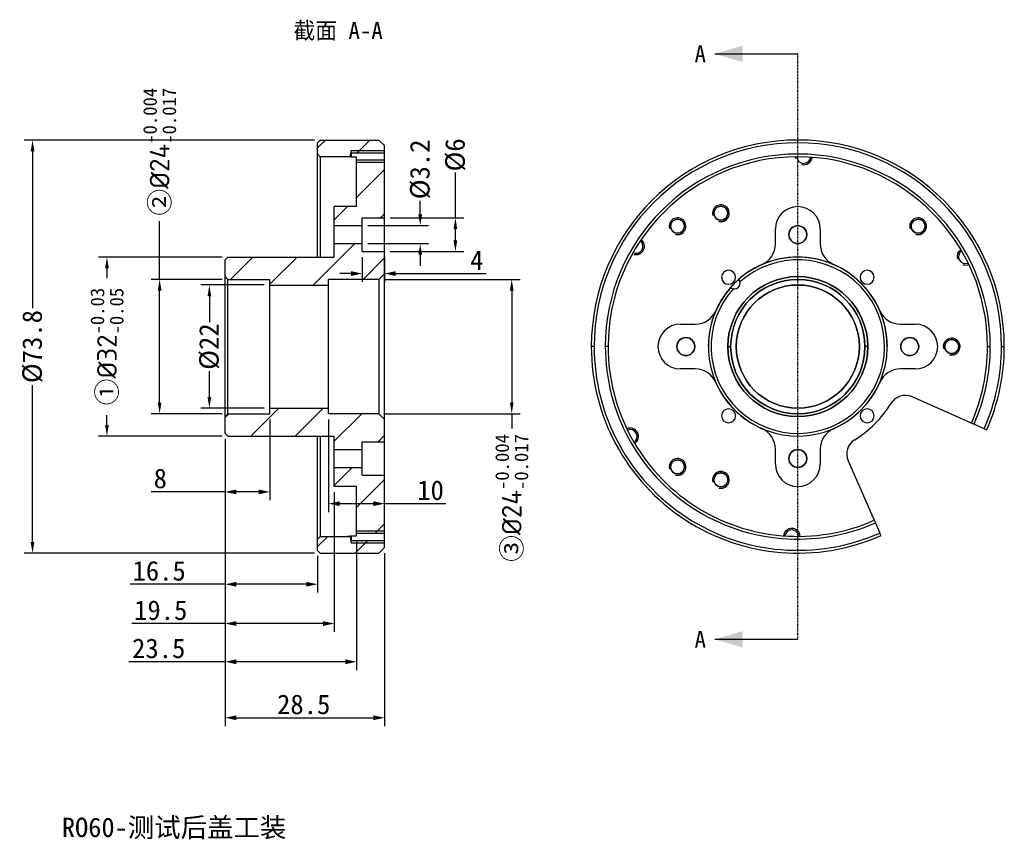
# Model space of a CAD drawing. Extents: x -1145 to -867, y -305 to -159.
# Tile 2 of 2: x -1043 to -867, y -305 to -159. Entities that reach past the tile are written whole.
import ezdxf

# ---------------------------------------------------------------- set-up
doc = ezdxf.new("R2010")
doc.units = 0
doc.header["$LTSCALE"] = 0.2
doc.header["$MEASUREMENT"] = 0
doc.linetypes.add('CENTER2', pattern=[28.575, 19.05, -3.175, 3.175, -3.175])
doc.linetypes.add('PHANTOM', pattern=[0.8, 0.45, -0.05, 0.1, -0.05, 0.1, -0.05])
doc.layers.add('02___PRT_ALL_AXES', color=7, linetype='Continuous')
doc.layers.add('红色点划线', color=1, linetype='CENTER2')
doc.styles.add('宋体3.5', font='txt', dxfattribs={"height": 3.5})
doc.dimstyles.new('MS230713105103', dxfattribs={"dimtxt": 0.18, "dimasz": 0.18, "dimexe": 0.18, "dimexo": 0.0625, "dimgap": 0.09, "dimtad": 0, "dimtih": 1, "dimtoh": 1, "dimdec": 4, "dimzin": 0, "dimdsep": 46, "dimtxsty": 'Standard', "dimcen": 0.09, "dimadec": 0, "dimazin": 0, "dimtfac": 1, "dimtdec": 4, "dimtofl": 0, "dimtmove": 0, "dimatfit": 3, "dimfxl": 1, "dimtolj": 1, "dimtzin": 0, "dimarcsym": 0})
doc.dimstyles.new('宋体3.5', dxfattribs={"dimtxt": 2.5, "dimasz": 2, "dimexe": 1.5, "dimexo": 1, "dimtad": 1, "dimdsep": 46, "dimtxsty": '宋体3.5', "dimblk": '_FILLED', "dimcen": 0.09, "dimadec": 3, "dimazin": 2, "dimtp": 0.001, "dimtm": 0.001, "dimtfac": 1, "dimtofl": 0, "dimtmove": 0, "dimatfit": 3, "dimldrblk": '_FILLED', "dimfxl": 1, "dimtolj": 1, "dimarcsym": 0})
doc.dimstyles.new('宋体3.5 直径', dxfattribs={"dimtxt": 3.5, "dimasz": 2, "dimexe": 1.5, "dimexo": 1, "dimtad": 0, "dimdsep": 46, "dimtxsty": '宋体3.5', "dimcen": 0.09, "dimadec": 3, "dimazin": 2, "dimtp": 0.001, "dimtm": 0.001, "dimtfac": 1, "dimtofl": 0, "dimtmove": 0, "dimatfit": 3, "dimfxl": 1, "dimtolj": 1, "dimarcsym": 0})

# ---------------------------------------------------------------- blocks, each defined once
blk = doc.blocks.new('XSEC_FILLED')
at = {"color": 0, "linetype": 'ByBlock'}
blk.add_solid([(0, 0), (-1, 0.292), (-1, -0.292)], dxfattribs=at)
blk = doc.blocks.new('*D3')
at = {"color": 0, "lineweight": -2}
for p, q in [((-1018.08, -205.21), (-1018.08, -194.79)), ((-1006.88, -205.21), (-1019.58, -205.21)), ((-1018.08, -227.21), (-1018.08, -207.21)), ((-1006.88, -229.21), (-1019.58, -229.21))]:
    blk.add_line(p, q, dxfattribs=at)
at = {"color": 0}
for points in [[(-1018.41, -207.21), (-1017.75, -207.21), (-1018.08, -205.21)], [(-1018.41, -227.21), (-1017.75, -227.21), (-1018.08, -229.21)]]:
    blk.add_solid(points, dxfattribs=at)
at = {"layer": 'Defpoints', "color": 0}
for p in [(-1005.88, -205.21), (-1018.08, -229.21), (-1005.88, -229.21)]:
    blk.add_point(p, dxfattribs=at)
at = {"color": 0, "insert": (-1018.08, -182.4), "char_height": 3.5, "attachment_point": 5, "rotation": 90, "style": '宋体3.5'}
blk.add_mtext('\\A1;②{\\fISOCPEUR|b0|i0|c0|p34;%%C24\\fSimSun|b0|i0|c134|p2;\\H0.7x;\\S-0.004^ -0.017;}', dxfattribs=at)
blk = doc.blocks.new('*D30')
at = {"color": 0, "lineweight": -2}
for p, q in [((-1006.88, -201.21), (-1028.99, -201.21)), ((-1027.49, -203.21), (-1027.49, -204.99)), ((-1027.49, -231.21), (-1027.49, -229.44)), ((-1006.88, -233.21), (-1028.99, -233.21))]:
    blk.add_line(p, q, dxfattribs=at)
at = {"color": 0}
for points in [[(-1027.16, -203.21), (-1027.82, -203.21), (-1027.49, -201.21)], [(-1027.82, -231.21), (-1027.16, -231.21), (-1027.49, -233.21)]]:
    blk.add_solid(points, dxfattribs=at)
at = {"layer": 'Defpoints', "color": 0}
for p in [(-1005.88, -201.21), (-1027.49, -233.21), (-1005.88, -233.21)]:
    blk.add_point(p, dxfattribs=at)
at = {"color": 0, "insert": (-1027.49, -217.21), "char_height": 3.5, "attachment_point": 5, "rotation": 90, "style": '宋体3.5'}
blk.add_mtext('\\A1;①\\fISOCPEUR|b0|i0|c0|p34;%%C32\\fSimSun|b0|i0|c134|p2;{\\H0.7x;\\S-0.03^ -0.05;}', dxfattribs=at)
blk = doc.blocks.new('*D5')
at = {"color": 0, "lineweight": -2}
for p, q in [((-990.38, -180.31), (-1042.29, -180.31)), ((-1040.79, -182.31), (-1040.79, -210.33)), ((-1040.79, -252.11), (-1040.79, -224.1)), ((-990.38, -254.11), (-1042.29, -254.11))]:
    blk.add_line(p, q, dxfattribs=at)
at = {"color": 0}
for points in [[(-1041.12, -182.31), (-1040.45, -182.31), (-1040.79, -180.31)], [(-1041.12, -252.11), (-1040.45, -252.11), (-1040.79, -254.11)]]:
    blk.add_solid(points, dxfattribs=at)
at = {"layer": 'Defpoints', "color": 0}
for p in [(-989.38, -180.31), (-1040.79, -254.11), (-989.38, -254.11)]:
    blk.add_point(p, dxfattribs=at)
at = {"color": 0, "insert": (-1040.79, -217.21), "char_height": 3.5, "attachment_point": 5, "rotation": 90, "style": '宋体3.5'}
blk.add_mtext('\\A1;%%C73.8', dxfattribs=at)
blk = doc.blocks.new('*D6')
at = {"color": 0, "lineweight": -2}
for p, q in [((-999.38, -206.21), (-1010.69, -206.21)), ((-1009.19, -208.21), (-1009.19, -212.84)), ((-1009.19, -226.21), (-1009.19, -221.58)), ((-999.38, -228.21), (-1010.69, -228.21))]:
    blk.add_line(p, q, dxfattribs=at)
at = {"color": 0}
for points in [[(-1009.52, -208.21), (-1008.85, -208.21), (-1009.19, -206.21)], [(-1009.52, -226.21), (-1008.85, -226.21), (-1009.19, -228.21)]]:
    blk.add_solid(points, dxfattribs=at)
at = {"layer": 'Defpoints', "color": 0}
for p in [(-998.38, -206.21), (-1009.19, -228.21), (-998.38, -228.21)]:
    blk.add_point(p, dxfattribs=at)
at = {"color": 0, "insert": (-1009.19, -217.21), "char_height": 3.5, "attachment_point": 5, "rotation": 90, "style": '宋体3.5'}
blk.add_mtext('\\A1;%%C22', dxfattribs=at)
blk = doc.blocks.new('*D7')
at = {"color": 0, "lineweight": -2}
for p, q in [((-977.88, -205.21), (-953.66, -205.21)), ((-955.16, -207.21), (-955.16, -227.21)), ((-977.88, -229.21), (-953.66, -229.21)), ((-955.16, -229.21), (-955.16, -231.86))]:
    blk.add_line(p, q, dxfattribs=at)
at = {"color": 0}
for points in [[(-955.49, -207.21), (-954.83, -207.21), (-955.16, -205.21)], [(-955.49, -227.21), (-954.83, -227.21), (-955.16, -229.21)]]:
    blk.add_solid(points, dxfattribs=at)
at = {"layer": 'Defpoints', "color": 0}
for p in [(-978.88, -205.21), (-955.16, -205.21), (-978.88, -229.21)]:
    blk.add_point(p, dxfattribs=at)
at = {"color": 0, "insert": (-955.16, -244.25), "char_height": 3.5, "attachment_point": 5, "rotation": 90, "style": '宋体3.5'}
blk.add_mtext('\\A1;③{\\fISOCPEUR|b0|i0|c0|p34;%%C24\\fSimSun|b0|i0|c134|p2;\\H0.7x;\\S-0.004^ -0.017;}', dxfattribs=at)
blk = doc.blocks.new('*D14')
at = {"color": 0, "lineweight": -2}
for p, q in [((-965.22, -194.21), (-965.22, -186.12)), ((-976.88, -194.21), (-963.72, -194.21)), ((-965.22, -198.21), (-965.22, -196.21)), ((-976.88, -200.21), (-963.72, -200.21))]:
    blk.add_line(p, q, dxfattribs=at)
at = {"color": 0}
for points in [[(-965.56, -196.21), (-964.89, -196.21), (-965.22, -194.21)], [(-965.56, -198.21), (-964.89, -198.21), (-965.22, -200.21)]]:
    blk.add_solid(points, dxfattribs=at)
at = {"layer": 'Defpoints', "color": 0}
for p in [(-977.88, -194.21), (-977.88, -200.21), (-965.22, -200.21)]:
    blk.add_point(p, dxfattribs=at)
at = {"color": 0, "insert": (-965.22, -182.97), "char_height": 3.5, "attachment_point": 5, "rotation": 90, "style": '宋体3.5'}
blk.add_mtext('\\A1;%%C6', dxfattribs=at)
blk = doc.blocks.new('*D15')
at = {"color": 0, "lineweight": -2}
for p, q in [((-971.51, -193.61), (-971.51, -191.18)), ((-980.88, -195.61), (-970.01, -195.61)), ((-980.88, -198.81), (-970.01, -198.81)), ((-971.51, -200.81), (-971.51, -202.81))]:
    blk.add_line(p, q, dxfattribs=at)
at = {"color": 0}
for points in [[(-971.84, -193.61), (-971.17, -193.61), (-971.51, -195.61)], [(-971.84, -200.81), (-971.17, -200.81), (-971.51, -198.81)]]:
    blk.add_solid(points, dxfattribs=at)
at = {"layer": 'Defpoints', "color": 0}
for p in [(-981.88, -195.61), (-981.88, -198.81), (-971.51, -198.81)]:
    blk.add_point(p, dxfattribs=at)
at = {"color": 0, "insert": (-971.51, -185.56), "char_height": 3.5, "attachment_point": 5, "rotation": 90, "style": '宋体3.5'}
blk.add_mtext('\\A1;%%C3.2', dxfattribs=at)
blk = doc.blocks.new('_FILLED')
at = {"color": 0, "linetype": 'ByBlock'}
blk.add_solid([(0, 0), (-1, 0.214), (-1, -0.214)], dxfattribs=at)
blk = doc.blocks.new('*D16')
at = {"color": 0, "lineweight": -2}
for p, q in [((-981.88, -201.21), (-981.88, -205.67)), ((-977.88, -201.21), (-977.88, -205.67)), ((-983.88, -204.17), (-985.88, -204.17)), ((-975.88, -204.17), (-959.7, -204.17))]:
    blk.add_line(p, q, dxfattribs=at)
at = {"layer": 'Defpoints', "color": 0}
for p in [(-981.88, -200.21), (-977.88, -200.21), (-977.88, -204.17)]:
    blk.add_point(p, dxfattribs=at)
at = {"color": 0, "lineweight": -2, "xscale": 2, "yscale": 2, "zscale": 2}
blk.add_blockref('_FILLED', (-981.88, -204.17), dxfattribs=at)
at = {"color": 0, "lineweight": -2, "xscale": 2, "yscale": 2, "zscale": 2, "rotation": 180}
blk.add_blockref('_FILLED', (-977.88, -204.17), dxfattribs=at)
at = {"color": 0, "insert": (-961.4, -201.79), "char_height": 3.5, "attachment_point": 5, "style": '宋体3.5'}
blk.add_mtext('\\A1;4', dxfattribs=at)
blk = doc.blocks.new('*D17')
at = {"color": 0, "lineweight": -2}
for p, q in [((-1006.38, -233.71), (-1006.38, -285.02)), ((-977.88, -254.11), (-977.88, -285.02)), ((-1004.38, -283.52), (-979.88, -283.52))]:
    blk.add_line(p, q, dxfattribs=at)
at = {"layer": 'Defpoints', "color": 0}
for p in [(-1006.38, -232.71), (-977.88, -253.11), (-977.88, -283.52)]:
    blk.add_point(p, dxfattribs=at)
at = {"color": 0, "lineweight": -2, "xscale": 2, "yscale": 2, "zscale": 2, "rotation": 180}
blk.add_blockref('_FILLED', (-1006.38, -283.52), dxfattribs=at)
at = {"color": 0, "lineweight": -2, "xscale": 2, "yscale": 2, "zscale": 2}
blk.add_blockref('_FILLED', (-977.88, -283.52), dxfattribs=at)
at = {"color": 0, "insert": (-992.33, -281.15), "char_height": 3.5, "attachment_point": 5, "style": '宋体3.5'}
blk.add_mtext('\\A1;28.5', dxfattribs=at)
blk = doc.blocks.new('*D18')
at = {"color": 0, "lineweight": -2}
for p, q in [((-1006.38, -233.71), (-1006.38, -268.19)), ((-986.88, -243.21), (-986.88, -268.19)), ((-1006.38, -266.69), (-1023.07, -266.69)), ((-988.88, -266.69), (-1004.38, -266.69))]:
    blk.add_line(p, q, dxfattribs=at)
at = {"layer": 'Defpoints', "color": 0}
for p in [(-1006.38, -232.71), (-986.88, -242.21), (-986.88, -266.69)]:
    blk.add_point(p, dxfattribs=at)
at = {"color": 0, "lineweight": -2, "xscale": 2, "yscale": 2, "zscale": 2, "rotation": 180}
blk.add_blockref('_FILLED', (-1006.38, -266.69), dxfattribs=at)
at = {"color": 0, "lineweight": -2, "xscale": 2, "yscale": 2, "zscale": 2}
blk.add_blockref('_FILLED', (-986.88, -266.69), dxfattribs=at)
at = {"color": 0, "insert": (-1017.88, -264.32), "char_height": 3.5, "attachment_point": 5, "style": '宋体3.5'}
blk.add_mtext('\\A1;19.5', dxfattribs=at)
blk = doc.blocks.new('*D19')
at = {"color": 0, "lineweight": -2}
for p, q in [((-1006.38, -233.71), (-1006.38, -261.17)), ((-989.88, -254.61), (-989.88, -261.17)), ((-1006.38, -259.67), (-1023.35, -259.67)), ((-991.88, -259.67), (-1004.38, -259.67))]:
    blk.add_line(p, q, dxfattribs=at)
at = {"layer": 'Defpoints', "color": 0}
for p in [(-1006.38, -232.71), (-989.88, -253.61), (-989.88, -259.67)]:
    blk.add_point(p, dxfattribs=at)
at = {"color": 0, "lineweight": -2, "xscale": 2, "yscale": 2, "zscale": 2, "rotation": 180}
blk.add_blockref('_FILLED', (-1006.38, -259.67), dxfattribs=at)
at = {"color": 0, "lineweight": -2, "xscale": 2, "yscale": 2, "zscale": 2}
blk.add_blockref('_FILLED', (-989.88, -259.67), dxfattribs=at)
at = {"color": 0, "insert": (-1018.16, -257.29), "char_height": 3.5, "attachment_point": 5, "style": '宋体3.5'}
blk.add_mtext('\\A1;16.5', dxfattribs=at)
blk = doc.blocks.new('*D20')
at = {"color": 0, "lineweight": -2}
for p, q in [((-1006.38, -233.71), (-1006.38, -275.02)), ((-982.88, -252.03), (-982.88, -275.02)), ((-1006.38, -273.52), (-1023.58, -273.52)), ((-984.88, -273.52), (-1004.38, -273.52))]:
    blk.add_line(p, q, dxfattribs=at)
at = {"layer": 'Defpoints', "color": 0}
for p in [(-1006.38, -232.71), (-982.88, -251.03), (-982.88, -273.52)]:
    blk.add_point(p, dxfattribs=at)
at = {"color": 0, "lineweight": -2, "xscale": 2, "yscale": 2, "zscale": 2, "rotation": 180}
blk.add_blockref('_FILLED', (-1006.38, -273.52), dxfattribs=at)
at = {"color": 0, "lineweight": -2, "xscale": 2, "yscale": 2, "zscale": 2}
blk.add_blockref('_FILLED', (-982.88, -273.52), dxfattribs=at)
at = {"color": 0, "insert": (-1018.24, -271.14), "char_height": 3.5, "attachment_point": 5, "style": '宋体3.5'}
blk.add_mtext('\\A1;23.5', dxfattribs=at)
blk = doc.blocks.new('*D21')
at = {"color": 0, "lineweight": -2}
for p, q in [((-998.38, -230.21), (-998.38, -244.67)), ((-1006.38, -233.71), (-1006.38, -244.67)), ((-1006.38, -243.17), (-1019.58, -243.17)), ((-1000.38, -243.17), (-1004.38, -243.17))]:
    blk.add_line(p, q, dxfattribs=at)
at = {"layer": 'Defpoints', "color": 0}
for p in [(-998.38, -229.21), (-1006.38, -232.71), (-998.38, -243.17)]:
    blk.add_point(p, dxfattribs=at)
at = {"color": 0, "lineweight": -2, "xscale": 2, "yscale": 2, "zscale": 2, "rotation": 180}
blk.add_blockref('_FILLED', (-1006.38, -243.17), dxfattribs=at)
at = {"color": 0, "lineweight": -2, "xscale": 2, "yscale": 2, "zscale": 2}
blk.add_blockref('_FILLED', (-998.38, -243.17), dxfattribs=at)
at = {"color": 0, "insert": (-1017.96, -240.79), "char_height": 3.5, "attachment_point": 5, "style": '宋体3.5'}
blk.add_mtext('\\A1;8', dxfattribs=at)
blk = doc.blocks.new('*D22')
at = {"color": 0, "lineweight": -2}
for p, q in [((-987.88, -230.21), (-987.88, -246.77)), ((-977.88, -252.11), (-977.88, -243.77)), ((-985.88, -245.27), (-979.88, -245.27)), ((-977.88, -245.27), (-966.94, -245.27))]:
    blk.add_line(p, q, dxfattribs=at)
at = {"layer": 'Defpoints', "color": 0}
for p in [(-987.88, -229.21), (-977.88, -245.27), (-977.88, -253.11)]:
    blk.add_point(p, dxfattribs=at)
at = {"color": 0, "lineweight": -2, "xscale": 2, "yscale": 2, "zscale": 2, "rotation": 180}
blk.add_blockref('_FILLED', (-987.88, -245.27), dxfattribs=at)
at = {"color": 0, "lineweight": -2, "xscale": 2, "yscale": 2, "zscale": 2}
blk.add_blockref('_FILLED', (-977.88, -245.27), dxfattribs=at)
at = {"color": 0, "insert": (-969.66, -242.9), "char_height": 3.5, "attachment_point": 5, "style": '宋体3.5'}
blk.add_mtext('\\A1;10', dxfattribs=at)

msp = doc.modelspace()

# ---------------------------------------------------------------- hatches: boundary and pattern name
at = {"linetype": 'Continuous'}
h = msp.add_hatch(dxfattribs=at)
h.set_pattern_fill('ANSI31', angle=180, style=0, pattern_type=2)
h.set_pattern_definition([(225, (-977.878, -217.212), (3.9562, -3.9562), [])])
edge = h.paths.add_edge_path()
edge.add_line((-977.878, -253.112), (-977.878, -251.845))
edge.add_line((-977.878, -253.112), (-978.878, -254.112))
edge.add_line((-989.378, -254.112), (-978.878, -254.112))
edge.add_line((-989.878, -253.612), (-989.378, -254.112))
edge.add_line((-989.878, -253.612), (-989.878, -251.612))
edge.add_line((-989.378, -251.112), (-989.878, -251.612))
edge.add_line((-989.378, -251.112), (-983.985, -251.112))
edge.add_arc((-982.203, -251.195), 1.784, 177.32385, 179.99793)
edge.add_spline(control_points=[(-983.987, -251.195), (-983.987, -251.266), (-983.979, -251.409), (-983.942, -251.621), (-983.901, -251.77), (-983.878, -251.845)], knot_values=[0, 0, 0, 0, 0.3333333, 0.6666667, 1, 1, 1, 1], degree=3, periodic=0)
edge.add_line((-983.878, -251.845), (-977.878, -251.845))
edge = h.paths.add_edge_path()
edge.add_line((-977.878, -250.546), (-977.878, -240.212))
edge.add_line((-982.878, -250.546), (-977.878, -250.546))
edge.add_line((-982.878, -250.546), (-982.878, -242.212))
edge.add_line((-982.878, -242.212), (-986.878, -242.212))
edge.add_line((-986.878, -242.212), (-986.878, -238.812))
edge.add_line((-986.878, -238.812), (-981.878, -238.812))
edge.add_line((-981.878, -240.212), (-981.878, -238.812))
edge.add_line((-981.878, -240.212), (-977.878, -240.212))
edge = h.paths.add_edge_path()
edge.add_line((-977.878, -234.212), (-977.878, -230.212))
edge.add_line((-981.878, -234.212), (-977.878, -234.212))
edge.add_line((-981.878, -235.612), (-981.878, -234.212))
edge.add_line((-986.878, -235.612), (-981.878, -235.612))
edge.add_line((-986.878, -235.612), (-986.878, -233.212))
edge.add_line((-1005.878, -233.212), (-986.878, -233.212))
edge.add_line((-1006.378, -232.712), (-1005.878, -233.212))
edge.add_line((-1006.378, -232.712), (-1006.378, -229.712))
edge.add_line((-1005.878, -229.212), (-1006.378, -229.712))
edge.add_line((-1005.878, -229.212), (-998.378, -229.212))
edge.add_line((-998.378, -228.212), (-998.378, -229.212))
edge.add_line((-998.378, -228.212), (-987.878, -228.212))
edge.add_line((-987.878, -228.212), (-987.878, -229.212))
edge.add_line((-978.878, -229.212), (-987.878, -229.212))
edge.add_line((-978.878, -229.212), (-977.878, -230.212))
edge = h.paths.add_edge_path()
edge.add_line((-977.878, -204.212), (-977.878, -200.212))
edge.add_line((-978.878, -205.212), (-977.878, -204.212))
edge.add_line((-978.878, -205.212), (-987.878, -205.212))
edge.add_line((-987.878, -205.212), (-987.878, -206.212))
edge.add_line((-998.378, -206.212), (-987.878, -206.212))
edge.add_line((-998.378, -205.212), (-998.378, -206.212))
edge.add_line((-1005.878, -205.212), (-998.378, -205.212))
edge.add_line((-1005.878, -205.212), (-1006.378, -204.712))
edge.add_line((-1006.378, -204.712), (-1006.378, -201.712))
edge.add_line((-1006.378, -201.712), (-1005.878, -201.212))
edge.add_line((-1005.878, -201.212), (-986.878, -201.212))
edge.add_line((-986.878, -201.212), (-986.878, -198.812))
edge.add_line((-986.878, -198.812), (-981.878, -198.812))
edge.add_line((-981.878, -198.812), (-981.878, -200.212))
edge.add_line((-981.878, -200.212), (-977.878, -200.212))
edge = h.paths.add_edge_path()
edge.add_line((-977.878, -194.212), (-977.878, -183.879))
edge.add_line((-981.878, -194.212), (-977.878, -194.212))
edge.add_line((-981.878, -194.212), (-981.878, -195.612))
edge.add_line((-986.878, -195.612), (-981.878, -195.612))
edge.add_line((-986.878, -195.612), (-986.878, -192.212))
edge.add_line((-982.878, -192.212), (-986.878, -192.212))
edge.add_line((-982.878, -192.212), (-982.878, -183.879))
edge.add_line((-982.878, -183.879), (-977.878, -183.879))
edge = h.paths.add_edge_path()
edge.add_line((-977.878, -182.579), (-977.878, -181.312))
edge.add_line((-983.878, -182.579), (-977.878, -182.579))
edge.add_spline(control_points=[(-983.987, -183.229), (-983.987, -183.158), (-983.979, -183.015), (-983.942, -182.803), (-983.901, -182.655), (-983.878, -182.579)], knot_values=[0, 0, 0, 0, 0.3333333, 0.6666667, 1, 1, 1, 1], degree=3, periodic=0)
edge.add_arc((-982.203, -183.229), 1.784, 180.00207, 182.67615)
edge.add_line((-989.378, -183.312), (-983.985, -183.312))
edge.add_line((-989.378, -183.312), (-989.878, -182.812))
edge.add_line((-989.878, -182.812), (-989.878, -180.812))
edge.add_line((-989.878, -180.812), (-989.378, -180.312))
edge.add_line((-989.378, -180.312), (-978.878, -180.312))
edge.add_line((-977.878, -181.312), (-978.878, -180.312))

# ---------------------------------------------------------------- linework, layer by layer
at = {"color": 7, "linetype": 'Continuous'}
for p, q in [((-907.036, -164.921), (-904.036, -164.921)), ((-989.878, -180.812), (-989.378, -180.312)), ((-989.878, -201.212), (-989.878, -180.812)), ((-989.378, -180.312), (-978.878, -180.312)), ((-977.878, -181.312), (-978.878, -180.312)), ((-989.378, -183.312), (-989.878, -182.812)), ((-983.878, -182.579), (-983.878, -183.229)), ((-983.878, -182.579), (-977.878, -182.579)), ((-977.878, -253.112), (-977.878, -181.312)), ((-989.378, -183.312), (-989.378, -201.212)), ((-983.933, -183.312), (-989.378, -183.312)), ((-983.878, -183.313), (-983.933, -183.312)), ((-982.878, -192.212), (-982.878, -183.313)), ((-982.878, -183.879), (-977.878, -183.879)), ((-986.878, -201.212), (-986.878, -192.212)), ((-982.878, -192.212), (-986.878, -192.212)), ((-981.878, -200.212), (-981.878, -194.212)), ((-981.878, -194.212), (-977.878, -194.212)), ((-986.878, -195.612), (-981.878, -195.612)), ((-908.036, -198.882), (-908.036, -196.212)), ((-900.036, -196.212), (-900.036, -198.882)), ((-986.878, -198.812), (-981.878, -198.812)), ((-981.878, -200.212), (-977.878, -200.212)), ((-1006.378, -201.712), (-1005.878, -201.212)), ((-1006.378, -232.712), (-1006.378, -201.712)), ((-1005.878, -201.212), (-986.878, -201.212)), ((-1005.878, -205.212), (-1006.378, -204.712)), ((-1005.878, -229.212), (-1005.878, -205.212)), ((-1005.878, -205.212), (-998.378, -205.212)), ((-998.378, -229.212), (-998.378, -205.212)), ((-987.878, -229.212), (-987.878, -205.212)), ((-978.878, -205.212), (-987.878, -205.212)), ((-978.878, -205.212), (-977.878, -204.212)), ((-978.878, -205.212), (-978.878, -229.212)), ((-998.378, -206.212), (-987.878, -206.212)), ((-925.036, -213.212), (-922.366, -213.212)), ((-885.706, -213.212), (-883.036, -213.212)), ((-922.366, -221.212), (-925.036, -221.212)), ((-883.036, -221.212), (-885.706, -221.212)), ((-998.378, -228.212), (-987.878, -228.212)), ((-1005.878, -229.212), (-1006.378, -229.712)), ((-1005.878, -229.212), (-998.378, -229.212)), ((-978.878, -229.212), (-987.878, -229.212)), ((-978.878, -229.212), (-977.878, -230.212)), ((-1006.378, -232.712), (-1005.878, -233.212)), ((-1005.878, -233.212), (-986.878, -233.212)), ((-989.878, -253.612), (-989.878, -233.212)), ((-989.378, -233.212), (-989.378, -251.112)), ((-986.878, -242.212), (-986.878, -233.212)), ((-986.878, -235.612), (-981.878, -235.612)), ((-981.878, -234.212), (-977.878, -234.212)), ((-981.878, -240.212), (-981.878, -234.212)), ((-908.036, -238.212), (-908.036, -235.542)), ((-900.036, -235.542), (-900.036, -238.212)), ((-986.878, -238.812), (-981.878, -238.812)), ((-981.878, -240.212), (-977.878, -240.212)), ((-982.878, -242.212), (-986.878, -242.212)), ((-982.878, -251.034), (-982.878, -242.212)), ((-989.378, -251.112), (-989.878, -251.612)), ((-989.378, -251.112), (-983.985, -251.112)), ((-983.878, -251.195), (-983.878, -251.845)), ((-982.878, -250.546), (-977.878, -250.546)), ((-983.878, -251.845), (-977.878, -251.845)), ((-977.878, -253.112), (-978.878, -254.112)), ((-989.878, -253.612), (-989.378, -254.112)), ((-989.378, -254.112), (-978.878, -254.112)), ((-907.036, -269.503), (-904.036, -269.503))]:
    msp.add_line(p, q, dxfattribs=at)
at = {"color": 7, "linetype": 'PHANTOM'}
for p, q in [((-904.036, -167.921), (-904.036, -164.921)), ((-904.036, -266.503), (-904.036, -167.921)), ((-904.036, -269.503), (-904.036, -266.503))]:
    msp.add_line(p, q, dxfattribs=at)
at = {"color": 7, "linetype": 'Continuous', "lineweight": 25}
for p, q in [((-908.036, -198.882), (-908.036, -196.212)), ((-900.036, -196.212), (-900.036, -198.882)), ((-925.036, -213.212), (-922.366, -213.212)), ((-885.706, -213.212), (-883.036, -213.212)), ((-940.436, -217.212), (-940.936, -217.212)), ((-937.936, -217.212), (-938.436, -217.212)), ((-916.536, -217.212), (-916.036, -217.212)), ((-891.536, -217.212), (-892.036, -217.212)), ((-870.136, -217.212), (-869.636, -217.212)), ((-867.636, -217.212), (-867.136, -217.212)), ((-922.366, -221.212), (-925.036, -221.212)), ((-883.036, -221.212), (-885.706, -221.212)), ((-873.009, -230.871), (-883.627, -226.197)), ((-872.552, -231.072), (-873.009, -230.871)), ((-870.721, -231.878), (-872.552, -231.072)), ((-870.721, -231.878), (-870.264, -232.079)), ((-908.036, -238.212), (-908.036, -235.542)), ((-900.036, -235.542), (-900.036, -238.212)), ((-895.053, -237.622), (-890.379, -248.24)), ((-890.379, -248.24), (-890.178, -248.697)), ((-890.178, -248.697), (-889.372, -250.528)), ((-889.171, -250.985), (-889.372, -250.528))]:
    msp.add_line(p, q, dxfattribs=at)
at = {"color": 7, "linetype": 'Continuous'}
for radius in [12.5, 12, 11]:
    msp.add_circle((-904.036, -217.212), radius, dxfattribs=at)
at = {"color": 7, "linetype": 'Continuous', "lineweight": 25}
for centre, radius, start, end in [((-904.036, -217.212), 36.9, 0, 180), ((-904.036, -217.212), 36.4, 0, 180), ((-904.036, -217.212), 34.4, 0, 180), ((-904.036, -217.212), 33.9, 0, 180), ((-902.968, -183.229), 1.25, 183.83925, 352.56075), ((-917.786, -193.396), 1.25, 0, 180), ((-917.786, -193.396), 1.25, 180, 0), ((-904.036, -196.212), 4, 0, 180), ((-925.532, -195.716), 1.25, 0, 180), ((-882.54, -195.716), 1.25, 90, 270), ((-882.54, -195.716), 1.25, 270, 90), ((-925.532, -195.716), 1.25, 180, 0), ((-904.036, -197.212), 1.6, 0, 180), ((-932.932, -199.296), 1.25, 243.83925, 52.56075), ((-904.036, -197.212), 1.6, 180, 0), ((-912.036, -198.882), 4, 293.57818, 0), ((-896.036, -198.882), 4, 180, 246.42182), ((-874.072, -201.145), 1.25, 123.83925, 292.56075), ((-904.036, -217.212), 15.98, 138.58301, 131.41699), ((-904.036, -217.212), 15.5, 138.15124, 131.84876), ((-904.036, -217.212), 16, 113.57818, 156.42182), ((-916.41, -204.838), 1.25, 90, 270), ((-916.41, -204.838), 1.25, 270, 90), ((-904.036, -217.212), 16, 23.57818, 66.42182), ((-891.662, -204.838), 1.25, 0, 180), ((-904.036, -217.212), 12.5, 0, 180), ((-904.036, -217.212), 12, 0, 180), ((-904.036, -217.212), 15.98, 131.58142, 138.41858), ((-915.35, -205.898), 1, 256.56312, 13.43688), ((-891.662, -204.838), 1.25, 180, 0), ((-904.036, -217.212), 11, 0, 180), ((-922.366, -209.212), 4, 270, 336.42182), ((-885.706, -209.212), 4, 203.57818, 270), ((-925.036, -217.212), 4, 90, 270), ((-883.036, -217.212), 4, 270, 90), ((-924.036, -217.212), 1.6, 90, 270), ((-924.036, -217.212), 1.6, 270, 90), ((-884.036, -217.212), 1.6, 90, 270), ((-884.036, -217.212), 1.6, 270, 90), ((-876.536, -217.212), 1.25, 60, 240), ((-876.536, -217.212), 1.25, 240, 60), ((-904.036, -217.212), 36.9, 180, 293.75704), ((-904.036, -217.212), 36.4, 180, 293.75704), ((-904.036, -217.212), 34.4, 180, 293.75704), ((-904.036, -217.212), 33.9, 180, 293.75704), ((-904.036, -217.212), 12.5, 180, 0), ((-904.036, -217.212), 12, 180, 0), ((-904.036, -217.212), 11, 180, 0), ((-904.036, -217.212), 33.9, 336.24019, 0), ((-904.036, -217.212), 34.4, 336.24019, 0), ((-904.036, -217.212), 36.4, 336.24019, 0), ((-904.036, -217.212), 36.9, 336.24019, 0), ((-922.366, -225.212), 4, 23.57818, 90), ((-885.706, -225.212), 4, 90, 156.42182), ((-904.036, -217.212), 16, 203.57818, 246.42182), ((-904.036, -217.212), 16, 293.57818, 336.42182), ((-884.836, -228.942), 3, 66.24019, 148.57795), ((-916.41, -229.587), 1.25, 0, 180), ((-904.036, -217.212), 19.5, 301.41928, 328.57795), ((-891.662, -229.587), 1.25, 90, 270), ((-891.662, -229.587), 1.25, 270, 90), ((-916.41, -229.587), 1.25, 180, 0), ((-934, -233.279), 1.25, 303.83925, 112.56075), ((-912.036, -235.542), 4, 0, 66.42182), ((-896.036, -235.542), 4, 113.57818, 180), ((-892.307, -236.413), 3, 121.41928, 203.75704), ((-904.036, -237.212), 1.6, 0, 180), ((-925.532, -238.708), 1.25, 90, 270), ((-925.532, -238.708), 1.25, 270, 90), ((-904.036, -237.212), 1.6, 180, 0), ((-904.036, -238.212), 4, 180, 0), ((-917.786, -241.028), 1.25, 120, 300), ((-917.786, -241.028), 1.25, 300, 120), ((-905.104, -251.195), 1.25, 3.83925, 172.56075)]:
    msp.add_arc(centre, radius, start, end, dxfattribs=at)
at = {"color": 7, "linetype": 'Continuous'}
for centre, radius, start, end in [((-982.202, -183.229), 1.785, 180.00293, 182.67528), ((-904.036, -196.212), 4, 0, 180), ((-912.036, -198.882), 4, 293.57818, 0), ((-896.036, -198.882), 4, 180, 246.42182), ((-922.366, -209.212), 4, 270, 336.42182), ((-885.706, -209.212), 4, 203.57818, 270), ((-925.036, -217.212), 4, 90, 270), ((-883.036, -217.212), 4, 270, 90), ((-922.366, -225.212), 4, 23.57818, 90), ((-885.706, -225.212), 4, 90, 156.42182), ((-912.036, -235.542), 4, 0, 66.42182), ((-896.036, -235.542), 4, 113.57818, 180), ((-904.036, -238.212), 4, 180, 0), ((-985.303, -238.474), 12.64, 275.23855, 276.02985), ((-982.202, -251.195), 1.785, 177.32472, 179.99707), ((-985.299, -238.515), 12.599, 276.03037, 276.4752)]:
    msp.add_arc(centre, radius, start, end, dxfattribs=at)
for points, knots in [([(-983.987, -183.229), (-983.987, -183.119), (-983.966, -182.898), (-983.911, -182.685), (-983.878, -182.579)], [0, 0, 0, 0, 0.4998983, 1, 1, 1, 1]), ([(-984.568, -251.095), (-984.567, -251.095), (-984.564, -251.094), (-984.559, -251.093), (-984.55, -251.093), (-984.535, -251.091), (-984.514, -251.09), (-984.488, -251.088), (-984.461, -251.086), (-984.424, -251.084), (-984.377, -251.08), (-984.321, -251.076), (-984.244, -251.07), (-984.187, -251.065), (-984.149, -251.061)], [0, 0, 0, 0, 0.006223, 0.0205917, 0.0420466, 0.0684804, 0.1279055, 0.1901686, 0.2546308, 0.3206531, 0.4546337, 0.5900178, 0.7262411, 1, 1, 1, 1]), ([(-983.987, -251.195), (-983.987, -251.305), (-983.966, -251.526), (-983.911, -251.74), (-983.878, -251.845)], [0, 0, 0, 0, 0.4998983, 1, 1, 1, 1])]:
    msp.add_open_spline(points, degree=3, knots=knots, dxfattribs=at)
at = {"color": 7, "linetype": 'Continuous', "lineweight": 25}
for points, knots in [([(-914.377, -205.666), (-914.384, -205.641), (-914.398, -205.588), (-914.428, -205.508), (-914.467, -205.426), (-914.524, -205.329), (-914.576, -205.267), (-914.607, -205.229)], [0, 0, 0, 0, 0.1515825, 0.3187371, 0.5015079, 0.6975289, 1, 1, 1, 1]), ([(-916.02, -206.641), (-915.993, -206.663), (-915.946, -206.704), (-915.878, -206.749), (-915.799, -206.794), (-915.704, -206.837), (-915.621, -206.86), (-915.582, -206.871)], [0, 0, 0, 0, 0.2132352, 0.3792437, 0.4980169, 0.7665984, 1, 1, 1, 1])]:
    msp.add_open_spline(points, degree=3, knots=knots, dxfattribs=at)
at = {"layer": '02___PRT_ALL_AXES', "color": 7, "linetype": 'Continuous'}
for p, q in [((-983.878, -183.313), (-983.878, -182.176)), ((-983.878, -182.176), (-977.878, -182.176)), ((-983.878, -183.313), (-982.878, -183.313)), ((-982.878, -184.282), (-977.878, -184.282)), ((-983.878, -251.016), (-982.878, -251.016)), ((-983.878, -251.023), (-983.878, -251.016)), ((-983.878, -251.034), (-982.878, -251.034)), ((-983.878, -251.809), (-983.878, -251.034)), ((-982.878, -250.142), (-977.878, -250.142)), ((-983.878, -252.249), (-983.878, -251.845)), ((-983.878, -252.249), (-977.878, -252.249))]:
    msp.add_line(p, q, dxfattribs=at)
for centre, radius in [((-917.786, -193.396), 1.25), ((-925.532, -195.716), 1.25), ((-882.54, -195.716), 1.25), ((-904.036, -197.212), 1.6), ((-924.036, -217.212), 1.6), ((-884.036, -217.212), 1.6), ((-876.536, -217.212), 1.25), ((-904.036, -237.212), 1.6), ((-925.532, -238.708), 1.25), ((-917.786, -241.028), 1.25)]:
    msp.add_circle(centre, radius, dxfattribs=at)
for centre, radius, start, end in [((-902.968, -183.229), 1.5, 183.28465, 195), ((-902.968, -183.229), 1.25, 183.83925, 352.56075), ((-902.968, -183.229), 1.5, 255, 353.11535), ((-917.786, -193.396), 1.5, 255, 195), ((-925.532, -195.716), 1.5, 255, 195), ((-882.54, -195.716), 1.5, 255, 195), ((-932.932, -199.296), 1.25, 243.83925, 52.56075), ((-932.932, -199.296), 1.5, 255, 53.11535), ((-874.072, -201.145), 1.5, 123.28465, 195), ((-874.072, -201.145), 1.25, 123.83925, 292.56075), ((-904.036, -217.212), 16, 0, 180), ((-874.072, -201.145), 1.5, 255, 293.11535), ((-915.35, -205.898), 1, 226.79078, 43.20922), ((-876.536, -217.212), 1.5, 255, 195), ((-934, -233.279), 1.5, 303.28465, 113.11535), ((-934, -233.279), 1.25, 303.83925, 112.56075), ((-925.532, -238.708), 1.5, 255, 195), ((-917.786, -241.028), 1.5, 255, 195), ((-905.104, -251.195), 1.5, 3.28465, 173.11535), ((-905.104, -251.195), 1.25, 3.83925, 172.56075)]:
    msp.add_arc(centre, radius, start, end, dxfattribs=at)

# ---------------------------------------------------------------- texts
at = {"color": 7, "linetype": 'Continuous', "char_height": 3, "line_spacing_factor": 0.9}
for s, insert, width, attachment_point in [('截面 A-A', (-986.182, -159.257), 30.53486, 2), ('A', (-922.486, -163.421), 2.4, 1), ('A', (-922.486, -268.003), 2.4, 1)]:
    msp.add_mtext(s, dxfattribs=dict(at, insert=insert, width=width, attachment_point=attachment_point))
at = {"layer": '红色点划线', "color": 0, "lineweight": 13, "insert": (-1044.965, -301.371), "char_height": 4.6168, "width": 117.79583, "attachment_point": 1, "style": '宋体3.5'}
msp.add_mtext('   {\\f宋体|b0|i0|c134|p2;\\H0.75x;\\C256;RO60-测试后盖工装}', dxfattribs=at)

# ---------------------------------------------------------------- dimensions: what is measured, and where the dimension line sits
at = {"color": 0}
for base, p1, p2, text, override, picture, middle, dimtype in [((-1018.08, -229.212), (-1005.878, -205.212), (-1005.878, -229.212), '②{\\fISOCPEUR|b0|i0|c0|p34;<>\\fSimSun|b0|i0|c134|p2;\\H0.7x;\\S-0.004^ -0.017;}', {"dimpost": '%%C<>'}, '*D3', (-1018.08, -182.404), 128), ((-1027.49, -233.212), (-1005.878, -201.212), (-1005.878, -233.212), '①\\fISOCPEUR|b0|i0|c0|p34;<>\\fSimSun|b0|i0|c134|p2;{\\H0.7x;\\S-0.03^ -0.05;}', {"dimpost": '%%C<>', "dimtxsty": '宋体3.5'}, '*D30', (-1027.49, -217.212), 160), ((-955.162, -205.212), (-978.878, -229.212), (-978.878, -205.212), '③{\\fISOCPEUR|b0|i0|c0|p34;<>\\fSimSun|b0|i0|c134|p2;\\H0.7x;\\S-0.004^ -0.017;}', {"dimpost": '%%C<>'}, '*D7', (-955.162, -244.249), 128)]:
    dim = msp.add_linear_dim(base=base, p1=p1, p2=p2, angle=90, text=text, dimstyle='宋体3.5 直径', override=override, dxfattribs=at)
    dim.commit()
    dim.dimension.update_dxf_attribs({"geometry": picture, "text_midpoint": middle, "dimtype": dimtype})
for base, p1, p2, picture, middle in [((-1040.786, -254.112), (-989.378, -180.312), (-989.378, -254.112), '*D5', (-1040.786, -217.212)), ((-1009.187, -228.212), (-998.378, -206.212), (-998.378, -228.212), '*D6', (-1009.187, -217.212))]:
    dim = msp.add_linear_dim(base=base, p1=p1, p2=p2, angle=90, dimstyle='宋体3.5 直径', override={"dimpost": '%%C<>'}, dxfattribs=at)
    dim.commit()
    dim.dimension.update_dxf_attribs({"geometry": picture, "text_midpoint": middle})
for base, p1, p2, picture, middle in [((-971.508, -198.812), (-981.878, -195.612), (-981.878, -198.812), '*D15', (-971.508, -185.559)), ((-965.223, -200.212), (-977.878, -194.212), (-977.878, -200.212), '*D14', (-965.223, -182.975))]:
    dim = msp.add_linear_dim(base=base, p1=p1, p2=p2, angle=90, dimstyle='宋体3.5 直径', override={"dimpost": '%%C<>'}, dxfattribs=at)
    dim.commit()
    dim.dimension.update_dxf_attribs({"geometry": picture, "text_midpoint": middle, "dimtype": 128})
for base, p1, p2, picture, middle in [((-977.878, -204.167), (-981.878, -200.212), (-977.878, -200.212), '*D16', (-961.399, -204.167)), ((-998.378, -243.166), (-1006.378, -232.712), (-998.378, -229.212), '*D21', (-1017.959, -243.166)), ((-977.878, -245.271), (-987.878, -229.212), (-977.878, -253.112), '*D22', (-969.659, -245.271)), ((-982.878, -273.518), (-1006.378, -232.712), (-982.878, -251.034), '*D20', (-1018.236, -273.518)), ((-989.878, -259.666), (-1006.378, -232.712), (-989.878, -253.612), '*D19', (-1018.155, -259.666)), ((-986.878, -266.693), (-1006.378, -232.712), (-986.878, -242.212), '*D18', (-1017.882, -266.693)), ((-977.878, -283.521), (-1006.378, -232.712), (-977.878, -253.112), '*D17', (-992.328, -283.521))]:
    dim = msp.add_linear_dim(base=base, p1=p1, p2=p2, dimstyle='宋体3.5', override={"dimarcsym": 1}, dxfattribs=at)
    dim.commit()
    dim.dimension.update_dxf_attribs({"geometry": picture, "text_midpoint": middle, "dimtype": 128})

# ---------------------------------------------------------------- leaders
at = {"color": 7, "linetype": 'Continuous'}
for points in [[(-918.886, -164.921), (-907.036, -164.921)], [(-918.886, -269.503), (-907.036, -269.503)]]:
    msp.add_leader(points, dimstyle='MS230713105103', override={"dimasz": 5, "dimtad": 0, "dimldrblk": 'XSEC_FILLED'}, dxfattribs=at)

doc.saveas('drawing.dxf')
